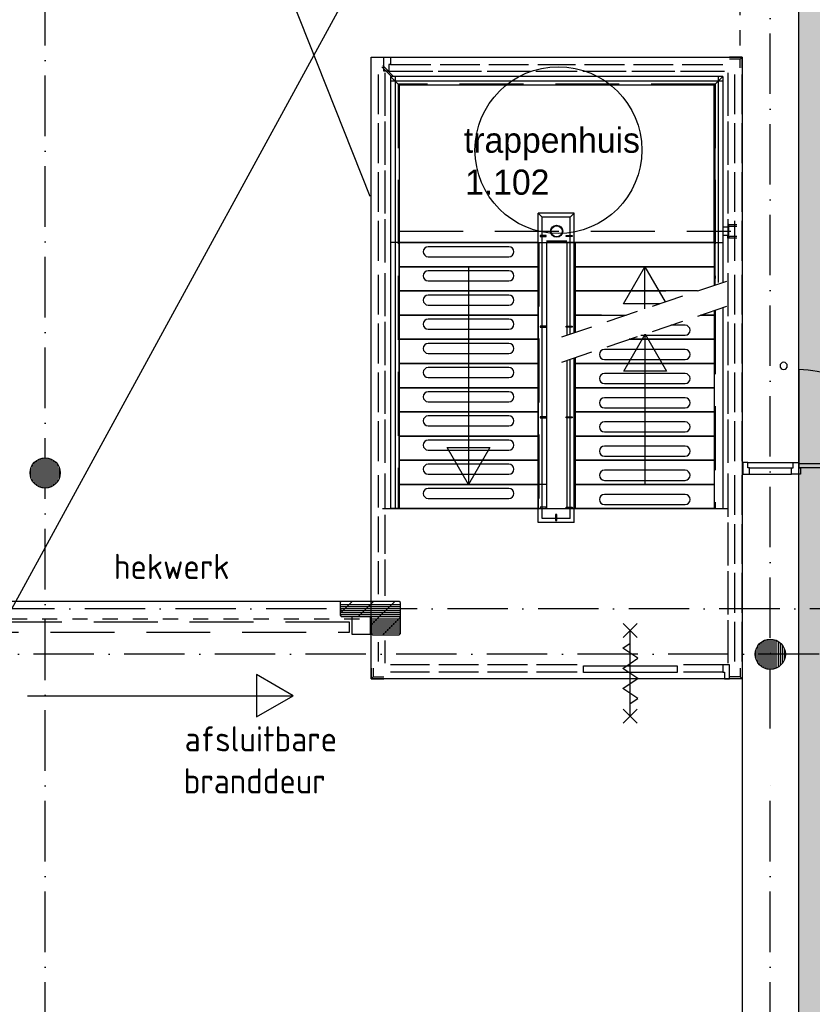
# Model space of a CAD drawing. Header units: millimetres. Extents: x 84333 to 240712, y -2244 to 84291.
# Tile 43 of 74: x 173865 to 181735, y 38100 to 47876. Entities that reach past the tile are written whole.
import ezdxf
from ezdxf.enums import TextEntityAlignment as Align

# ---------------------------------------------------------------- set-up
doc = ezdxf.new("R2010")
doc.units = ezdxf.units.MM
doc.header["$LTSCALE"] = 100
for name, pattern in [('DASHDOT', [9, 6, -1.5, 0, -1.5]), ('DASHED', [3, 1.5, -1.5]), ('HIDDEN', [9.525, 6.35, -3.175]), ('HIDDEN2', [4.7625, 3.175, -1.5875])]:
    doc.linetypes.add(name, pattern=pattern)
for name, color, linetype in [('AFDELING', 4, 'CONTINUOUS'), ('AL$1----_ALGEMEEN', 7, 'CONTINUOUS'), ('AL$1----_MAATVOERING', 7, 'CONTINUOUS'), ('AL$1----_TEKST', 7, 'CONTINUOUS'), ('AL$2----_RENVOOI', 7, 'CONTINUOUS'), ('AL$7----_STRAMIEN', 1, 'DASHDOT'), ('AL23----_VLOEREN', 4, 'CONTINUOUS'), ('AL24----_TRAPPEN', 7, 'CONTINUOUS'), ('AL28----_KONSTRUKTIE', 3, 'CONTINUOUS'), ('AL29----_BOVENBOUW', 7, 'CONTINUOUS'), ('AL32----_BINNENKOZ', 7, 'CONTINUOUS'), ('AL32----_DRAAIR', 7, 'CONTINUOUS'), ('AL32----_DRAAIRICHTING', 1, 'CONTINUOUS'), ('AL34----_BALUSTRADES', 4, 'DASHED'), ('AL65----_BEVEILIGING', 7, 'CONTINUOUS'), ('ALXA1---_RASTER50', 12, 'CONTINUOUS'), ('ALXAA---_GEWBETON', 12, 'CONTINUOUS'), ('ALXAB---_PREFABBETON', 1, 'CONTINUOUS'), ('BL$4----', 7, 'CONTINUOUS'), ('BOUW', 8, 'CONTINUOUS'), ('EL6441--_DATACOM', 3, 'CONTINUOUS'), ('HEKWERKEN', 1, 'CONTINUOUS'), ('KABELGGOOT1', 8, 'CONTINUOUS'), ('TRAPBEKLEDIG', 7, 'CONTINUOUS')]:
    doc.layers.add(name, color=color, linetype=linetype)
doc.styles.add('BURO-025', font='BUROFONT.shx', dxfattribs={"height": 250})
doc.styles.get("Standard").update_dxf_attribs({"font": 'iso.shx'})
doc.styles.add('TECHNIC', font='technic_.ttf')

# ---------------------------------------------------------------- blocks, each defined once
blk = doc.blocks.new('A$C13e6995e')
at = {"layer": 'KABELGGOOT1'}
h = blk.add_hatch(dxfattribs=at)
h.set_pattern_fill('DOTS', color=256, scale=40, style=0)
h.set_pattern_definition([(8e-14, (39793.956, 199192.7), (31.75, 63.5), [0, -63.5])])
h.paths.add_polyline_path([(97664.5, 44809.2), (97739.5, 44884.2), (100013.3, 44884.2), (100013.3, 45284.2), (97739.4, 45284.2), (97664.5, 45359.2), (97664.5, 53930.2), (97739.4, 54005.2), (106079.2, 54005.2), (106154.2, 53930.2), (106154.3, 49547.2), (106079.3, 49472.2), (104732.3, 49472.2), (104732.3, 49072.2), (106554.3, 49072.2), (106555.2, 54406.2), (97264.5, 54406.2), (97264.5, 38306), (97196.2, 38231), (93787.9, 38231), (93787.9, 37830.5), (97664.5, 37831)])
at = {"layer": 'AL$1----_ALGEMEEN', "color": 8}
for p, q in [((94678.8, 47906.5), (93298.8, 47906.5)), ((93298.8, 47906.5), (94678.8, 47906.5)), ((93298.8, 47666.5), (93298.8, 47906.5)), ((94678.8, 47906.5), (94678.8, 47666.5)), ((96428.8, 47906.5), (95048.8, 47906.5)), ((95048.8, 47906.5), (96428.8, 47906.5)), ((95048.8, 47666.5), (95048.8, 47906.5)), ((96428.8, 47906.5), (96428.8, 47866.5)), ((96428.8, 47906.5), (96428.8, 47666.5)), ((96428.8, 47706.5), (96428.8, 47666.5)), ((93298.8, 47666.5), (94678.8, 47666.5)), ((93298.8, 47666.5), (94678.8, 47666.5)), ((93298.8, 47666.5), (94678.8, 47666.5)), ((93298.8, 47426.5), (93298.8, 47666.5)), ((94678.8, 47666.5), (93298.8, 47666.5)), ((94678.8, 47666.5), (94678.8, 47426.5)), ((95048.8, 47666.5), (96428.8, 47666.5)), ((95048.8, 47666.5), (96428.8, 47666.5)), ((95048.8, 47666.5), (96428.8, 47666.5)), ((96428.8, 47666.5), (95048.8, 47666.5)), ((95048.8, 47426.5), (95048.8, 47666.5)), ((96428.8, 47666.5), (96428.8, 47626.5)), ((96428.8, 47666.5), (96428.8, 47482.6)), ((93298.8, 47426.5), (94678.8, 47426.5)), ((93298.8, 47426.5), (94678.8, 47426.5)), ((93298.8, 47426.5), (94678.8, 47426.5)), ((93298.8, 47186.5), (93298.8, 47426.5)), ((94678.8, 47426.5), (93298.8, 47426.5)), ((94678.8, 47426.5), (94678.8, 47186.5)), ((95048.8, 47426.5), (95947.8, 47426.5)), ((95048.8, 47426.5), (95947.8, 47426.5)), ((96262.6, 47426.5), (95048.8, 47426.5)), ((95048.8, 47186.5), (95048.8, 47426.5)), ((95048.8, 47426.5), (95947.8, 47426.5)), ((93298.8, 47186.5), (94678.8, 47186.5)), ((93298.8, 47186.5), (94678.8, 47186.5)), ((94678.8, 47186.5), (93298.8, 47186.5)), ((93298.8, 47186.5), (94678.8, 47186.5)), ((93298.8, 46946.5), (93298.8, 47186.5)), ((94678.8, 47186.5), (94678.8, 46946.5)), ((95048.8, 47186.5), (95309.6, 47186.5)), ((95048.8, 47186.5), (95552.6, 47186.5)), ((95048.8, 47037), (95048.8, 47186.5)), ((95309.6, 47186.5), (95048.8, 47186.5)), ((96428.8, 47186.5), (96292.2, 47186.5)), ((96292.2, 47186.5), (96428.8, 47186.5)), ((96428.8, 47186.5), (96428.8, 46946.5)), ((93298.8, 46946.5), (94678.8, 46946.5)), ((93298.8, 46946.5), (94678.8, 46946.5)), ((93298.8, 46946.5), (94678.8, 46946.5)), ((93298.8, 46706.5), (93298.8, 46946.5)), ((94678.8, 46946.5), (93298.8, 46946.5)), ((94678.8, 46946.5), (94678.8, 46706.5)), ((95582.2, 46946.5), (96428.8, 46946.5)), ((95582.2, 46946.5), (96428.8, 46946.5)), ((95582.2, 46946.5), (96428.8, 46946.5)), ((96428.8, 46946.5), (95582.2, 46946.5)), ((96428.8, 46946.5), (96428.8, 46706.5)), ((95048.8, 46706.5), (95048.8, 46766.2)), ((93298.8, 46706.5), (94678.8, 46706.5)), ((93298.8, 46706.5), (94678.8, 46706.5)), ((94678.8, 46706.5), (93298.8, 46706.5)), ((93298.8, 46706.5), (94678.8, 46706.5)), ((93298.8, 46466.5), (93298.8, 46706.5)), ((94678.8, 46706.5), (94678.8, 46466.5)), ((95048.8, 46706.5), (96428.8, 46706.5)), ((95048.8, 46706.5), (96428.8, 46706.5)), ((96428.8, 46706.5), (95048.8, 46706.5)), ((95048.8, 46706.5), (96428.8, 46706.5)), ((95048.8, 46466.5), (95048.8, 46706.5)), ((96428.8, 46706.5), (96428.8, 46466.5)), ((93298.8, 46466.5), (94678.8, 46466.5)), ((93298.8, 46466.5), (94678.8, 46466.5)), ((93298.8, 46466.5), (94678.8, 46466.5)), ((93298.8, 46226.5), (93298.8, 46466.5)), ((94678.8, 46466.5), (93298.8, 46466.5)), ((94678.8, 46466.5), (94678.8, 46226.5)), ((95048.8, 46466.5), (96428.8, 46466.5)), ((95048.8, 46466.5), (96428.8, 46466.5)), ((96428.8, 46466.5), (95048.8, 46466.5)), ((95048.8, 46466.5), (96428.8, 46466.5)), ((95048.8, 46226.5), (95048.8, 46466.5)), ((96428.8, 46466.5), (96428.8, 46226.5)), ((93298.8, 46226.5), (94678.8, 46226.5)), ((93298.8, 46226.5), (94678.8, 46226.5)), ((94678.8, 46226.5), (93298.8, 46226.5)), ((93298.8, 46226.5), (94678.8, 46226.5)), ((93298.8, 45986.5), (93298.8, 46226.5)), ((94678.8, 46226.5), (94678.8, 45986.5)), ((95048.8, 46226.5), (96428.8, 46226.5)), ((95048.8, 46226.5), (96428.8, 46226.5)), ((96428.8, 46226.5), (95048.8, 46226.5)), ((95048.8, 46226.5), (96428.8, 46226.5)), ((95048.8, 45986.5), (95048.8, 46226.5)), ((96428.8, 46226.5), (96428.8, 45986.5)), ((93298.8, 45986.5), (94678.8, 45986.5)), ((93298.8, 45986.5), (94678.8, 45986.5)), ((94678.8, 45986.5), (93298.8, 45986.5)), ((93298.8, 45986.5), (94678.8, 45986.5)), ((93298.8, 45746.5), (93298.8, 45986.5)), ((94678.8, 45986.5), (94678.8, 45746.5)), ((95048.8, 45986.5), (96428.8, 45986.5)), ((95048.8, 45986.5), (96428.8, 45986.5)), ((95048.8, 45986.5), (96428.8, 45986.5)), ((95048.8, 45746.5), (95048.8, 45986.5)), ((96428.8, 45986.5), (95048.8, 45986.5)), ((96428.8, 45986.5), (96428.8, 45746.5)), ((93298.8, 45746.5), (94678.8, 45746.5)), ((93298.8, 45746.5), (94678.8, 45746.5)), ((93298.8, 45746.5), (94678.8, 45746.5)), ((93298.8, 45506.5), (93298.8, 45746.5)), ((94678.8, 45746.5), (93298.8, 45746.5)), ((94678.8, 45746.5), (94678.8, 45506.5)), ((95048.8, 45746.5), (96428.8, 45746.5)), ((95048.8, 45746.5), (96428.8, 45746.5)), ((95048.8, 45746.5), (96428.8, 45746.5)), ((95048.8, 45506.5), (95048.8, 45746.5)), ((96428.8, 45746.5), (95048.8, 45746.5)), ((96428.8, 45746.5), (96428.8, 45506.5)), ((93298.8, 45506.5), (94678.8, 45506.5)), ((93298.8, 45506.5), (94678.8, 45506.5)), ((94678.8, 45506.5), (93298.8, 45506.5)), ((93298.8, 45506.5), (94678.8, 45506.5)), ((93298.8, 45266.5), (93298.8, 45506.5)), ((94678.8, 45506.5), (94678.8, 45266.5)), ((95048.8, 45506.5), (96428.8, 45506.5)), ((95048.8, 45506.5), (96428.8, 45506.5)), ((95048.8, 45506.5), (96428.8, 45506.5)), ((95048.8, 45266.5), (95048.8, 45506.5)), ((96428.8, 45506.5), (95048.8, 45506.5)), ((96428.8, 45506.5), (96428.8, 45266.5)), ((94678.8, 45266.5), (93298.8, 45266.5)), ((94678.8, 45266.5), (93298.8, 45266.5)), ((96428.8, 45266.5), (95048.8, 45266.5)), ((96428.8, 45266.5), (95048.8, 45266.5))]:
    blk.add_line(p, q, dxfattribs=at)
blk.add_circle((94880.8, 48825.4), 828.1, dxfattribs=at)
at = {"layer": 'AL$1----_MAATVOERING', "color": 8}
for p, q in [((93022.8, 43576.5), (93022.8, 49747.5)), ((93022.8, 49747.5), (96704.8, 49747.5)), ((96704.8, 49747.5), (96704.8, 43576.5)), ((94763.8, 47906.5), (94963.8, 47906.5)), ((96704.8, 43576.5), (93022.8, 43576.5))]:
    blk.add_line(p, q, dxfattribs=at)
at = {"layer": 'AL$1----_MAATVOERING', "color": 8, "linetype": 'HIDDEN'}
for p, q in [((94963.8, 47922.5), (94763.8, 47922.5)), ((94963.8, 47916.5), (94763.8, 47916.5))]:
    blk.add_line(p, q, dxfattribs=at)
at = {"layer": 'AL$2----_RENVOOI', "color": 8, "linetype": 'Continuous'}
for start, end in [(0, 180), (180, 0)]:
    blk.add_arc((97117.8, 46682.7), 36, start, end, dxfattribs=at)
at = {"layer": 'AL$7----_STRAMIEN', "color": 1}
for p, q in [((89784.9, 9360), (89784.9, 63920)), ((151985.1, 44270), (8890.5, 44270)), ((152376.7, 43820), (9683.8, 43820))]:
    blk.add_line(p, q, dxfattribs=at)
for points in [[(96984.9, 43081.8), (96984.9, 79257.4)], [(96984.9, 9360), (96984.9, 42620.8)]]:
    blk.add_lwpolyline(points, dxfattribs=at)
at = {"layer": 'AL23----_VLOEREN', "color": 8}
for p, q in [((93010.8, 48364.1), (89454.9, 57338)), ((89454.9, 44270), (96584.8, 57338))]:
    blk.add_line(p, q, dxfattribs=at)
at = {"layer": 'AL24----_TRAPPEN', "color": 8}
for p, q in [((93213.8, 49556.5), (93213.8, 45266.5)), ((93298.8, 49471.5), (93213.8, 49556.5)), ((93261.8, 49556.5), (93261.8, 45266.5)), ((93298.8, 49471.5), (93298.8, 45266.5)), ((96428.8, 49471.5), (96428.8, 47482.6)), ((96465.8, 49556.5), (96465.8, 47511.4)), ((96513.8, 49556.5), (96513.8, 47511.4)), ((94678.8, 47906.5), (94678.8, 45266.5)), ((94763.8, 47906.5), (94763.8, 45266.5)), ((94963.8, 47906.5), (94963.8, 46987.4)), ((95048.8, 47906.5), (95048.8, 47016.2)), ((93988.8, 47666.5), (93988.8, 45506.5)), ((96428.8, 47232.6), (96428.8, 45266.5)), ((96513.8, 47261.4), (96513.8, 45266.5)), ((95531.1, 46631.6), (95742.7, 46998.1)), ((95742.7, 46998.1), (95954.3, 46631.6)), ((95742.7, 45506.5), (95742.7, 46998.1)), ((94963.8, 46737.4), (94963.8, 45266.5)), ((95048.8, 46766.2), (95048.8, 45266.5)), ((95954.3, 46631.6), (95531.1, 46631.6)), ((93988.8, 45506.5), (93777.2, 45873)), ((93777.2, 45873), (94200.4, 45873)), ((94200.4, 45873), (93988.8, 45506.5)), ((92249.1, 43408.4), (91882.5, 43620)), ((91882.5, 43620), (91882.5, 43196.8)), ((89609.1, 43408.4), (92249.1, 43408.4)), ((91882.5, 43196.8), (92249.1, 43408.4))]:
    blk.add_line(p, q, dxfattribs=at)
at = {"layer": 'AL24----_TRAPPEN', "color": 8, "linetype": 'HIDDEN'}
for p, q in [((96438.3, 49481), (93289.3, 49481)), ((93289.3, 49481), (93289.3, 45266.5)), ((96438.3, 49481), (96438.3, 47552)), ((94688.3, 47906.5), (94688.3, 45266.5)), ((95039.3, 47906.5), (95039.3, 47084.8)), ((95527.2, 47299.9), (95738.8, 47666.5)), ((95738.8, 47666.5), (95941, 47317.8)), ((95738.8, 47249.4), (95738.8, 47666.5)), ((95888.3, 47299.9), (95527.2, 47299.9)), ((96438.3, 47235.9), (96438.3, 45266.5)), ((95039.3, 46763), (95039.3, 45266.5))]:
    blk.add_line(p, q, dxfattribs=at)
at = {"layer": 'AL28----_KONSTRUKTIE', "color": 8}
for p, q in [((93137.1, 49663.7), (93236.2, 49562.7)), ((93126.3, 49653.2), (93225.8, 49551.9)), ((92724.8, 44345), (89384.9, 44345)), ((92724.8, 44345), (92712.8, 44333)), ((92712.8, 44333), (92712.8, 44207)), ((93300.8, 44345), (92724.8, 44345)), ((93312.8, 44333), (93300.8, 44345)), ((93312.8, 44025), (93312.8, 44333)), ((92712.8, 44207), (92724.8, 44195)), ((92724.8, 44195), (93022.8, 44195)), ((93022.8, 44195), (93022.8, 44025)), ((93022.8, 44025), (93034.8, 44013)), ((93034.8, 44013), (93300.8, 44013)), ((93300.8, 44013), (93312.8, 44025))]:
    blk.add_line(p, q, dxfattribs=at)
for centre, radius in [((94863.8, 48019.5), 60), ((94863.8, 48019.5), 55), ((89784.9, 45620), 150), ((96984.9, 43820), 150)]:
    blk.add_circle(centre, radius, dxfattribs=at)
at = {"layer": 'AL29----_BOVENBOUW', "color": 8}
for p, q in [((96513.8, 49556.5), (93213.8, 49556.5)), ((96513.8, 49508.5), (93213.8, 49508.5)), ((96428.8, 49471.5), (93298.8, 49471.5)), ((93298.8, 49471.5), (93298.8, 47906.5)), ((96513.8, 49556.5), (96428.8, 49471.5)), ((96428.8, 47906.5), (96428.8, 49471.5)), ((96573.8, 48059.5), (96513.8, 48059.5)), ((96513.8, 48059.5), (96513.8, 47979.5)), ((96573.8, 48088), (96563.8, 48088)), ((96563.8, 48088), (96563.8, 48066)), ((96563.8, 48066), (96573.8, 48066)), ((96573.8, 48066), (96573.8, 48088)), ((96573.8, 47979.5), (96573.8, 48059.5)), ((93298.8, 47906.5), (93213.8, 47906.5)), ((93298.8, 47906.5), (96428.8, 47906.5)), ((94678.8, 47906.5), (94763.8, 47906.5)), ((95048.8, 47906.5), (94963.8, 47906.5)), ((96428.8, 47906.5), (96513.8, 47906.5)), ((96513.8, 47979.5), (96573.8, 47979.5)), ((96563.8, 47951), (96563.8, 47973)), ((96563.8, 47973), (96573.8, 47973)), ((96573.8, 47951), (96563.8, 47951)), ((96573.8, 47973), (96573.8, 47951)), ((94763.8, 45506.5), (94678.8, 45506.5)), ((93133.8, 45266.5), (96565.8, 45266.5)), ((93298.8, 45266.5), (93213.8, 45266.5)), ((94678.8, 45266.5), (94763.8, 45266.5)), ((95048.8, 45266.5), (94963.8, 45266.5)), ((96428.8, 45266.5), (96513.8, 45266.5))]:
    blk.add_line(p, q, dxfattribs=at)
at = {"layer": 'AL29----_BOVENBOUW', "color": 8, "linetype": 'HIDDEN'}
for p, q in [((96513.8, 48119.5), (96513.8, 47919.5)), ((93298.8, 48019.5), (96593.8, 48019.5)), ((96573.8, 48085), (96653.8, 48085)), ((96573.8, 48069), (96653.8, 48069)), ((96573.8, 47970), (96653.8, 47970)), ((96573.8, 47954), (96653.8, 47954))]:
    blk.add_line(p, q, dxfattribs=at)
at = {"layer": 'AL29----_BOVENBOUW', "color": 8, "linetype": 'HIDDEN2'}
for p, q in [((94913.6, 46970.5), (96552.3, 47524.4)), ((94913.6, 46720.5), (96552.3, 47274.4))]:
    blk.add_line(p, q, dxfattribs=at)
at = {"layer": 'AL32----_BINNENKOZ', "color": 8}
for p, q in [((93146.6, 49699.5), (93146.6, 49747.5)), ((93146.6, 49747.5), (93213.6, 49747.5)), ((93146.6, 49632.5), (93146.6, 49699.5)), ((93146.6, 49699.5), (93146.6, 49699.5)), ((93213.6, 49675.5), (93196.6, 49675.5)), ((93196.6, 49675.5), (93196.6, 49608.5)), ((93213.6, 49747.5), (93615.6, 49747.5)), ((93213.6, 49747.5), (93213.6, 49675.5)), ((93213.6, 49675.5), (93615.6, 49675.5)), ((93705.6, 49747.5), (94100.6, 49747.5)), ((93705.6, 49675.5), (94100.6, 49675.5)), ((94190.6, 49747.5), (94585.6, 49747.5)), ((94190.6, 49675.5), (94585.6, 49675.5)), ((94675.6, 49747.5), (95051.6, 49747.5)), ((94675.6, 49675.5), (95051.6, 49675.5)), ((95141.6, 49747.5), (95536.6, 49747.5)), ((95141.6, 49675.5), (95536.6, 49675.5)), ((95626.6, 49747.5), (96021.6, 49747.5)), ((95626.6, 49675.5), (96021.6, 49675.5)), ((96111.6, 49747.5), (96513.6, 49747.5)), ((96111.6, 49675.5), (96513.6, 49675.5)), ((96704.8, 49747.5), (96580.9, 49747.5)), ((96686.8, 49729.5), (96580.9, 49729.5)), ((96686.8, 49729.5), (96704.8, 49747.5)), ((96686.8, 49643.5), (96686.8, 49729.5)), ((96704.8, 49643.5), (96704.8, 49747.5)), ((93022.8, 49181.5), (93022.8, 49576.5)), ((93094.8, 49181.5), (93094.8, 49576.5)), ((93146.6, 49608.5), (93146.6, 49632.5)), ((93146.6, 49632.5), (93146.6, 49632.5)), ((93196.6, 49608.5), (93146.6, 49608.5)), ((93161.8, 49164.5), (93161.8, 49593.5)), ((93196.6, 49608.5), (93632.6, 49608.5)), ((93688.6, 49608.5), (94117.6, 49608.5)), ((94173.6, 49608.5), (94602.6, 49608.5)), ((94658.6, 49608.5), (95068.6, 49608.5)), ((95124.6, 49608.5), (95553.6, 49608.5)), ((95609.6, 49608.5), (96038.6, 49608.5)), ((96094.6, 49608.5), (96530.6, 49608.5)), ((96565.8, 49164.5), (96565.8, 49593.5)), ((96632.8, 49181.5), (96632.8, 49576.5)), ((96704.8, 49181.5), (96704.8, 49576.5)), ((93022.8, 48696.5), (93022.8, 49091.5)), ((93094.8, 48696.5), (93094.8, 49091.5)), ((93161.8, 48679.5), (93161.8, 49108.5)), ((96565.8, 48679.5), (96565.8, 49108.5)), ((96632.8, 48696.5), (96632.8, 49091.5)), ((96704.8, 48696.5), (96704.8, 49091.5)), ((93022.8, 48211.5), (93022.8, 48606.5)), ((93094.8, 48211.5), (93094.8, 48606.5)), ((93161.8, 48194.5), (93161.8, 48623.5)), ((96565.8, 48194.5), (96565.8, 48623.5)), ((96632.8, 48211.5), (96632.8, 48606.5)), ((96704.8, 48211.5), (96704.8, 48606.5)), ((93022.8, 47726.5), (93022.8, 48121.5)), ((93094.8, 47726.5), (93094.8, 48121.5)), ((93161.8, 47709.5), (93161.8, 48138.5)), ((96565.8, 47709.5), (96565.8, 48138.5)), ((96632.8, 47726.5), (96632.8, 48121.5)), ((96704.8, 47726.5), (96704.8, 48121.5)), ((93022.6, 47192.5), (93022.6, 47587.5)), ((93094.6, 47192.5), (93094.6, 47587.5)), ((93161.6, 47175.5), (93161.6, 47604.5)), ((96565.8, 47175.5), (96565.8, 47604.5)), ((96632.8, 47192.5), (96632.8, 47587.5)), ((96704.8, 47192.5), (96704.8, 47587.5)), ((93161.6, 46690.5), (93161.6, 47119.5)), ((96565.8, 46690.5), (96565.8, 47119.5)), ((93022.6, 46707.5), (93022.6, 47102.5)), ((93094.6, 46707.5), (93094.6, 47102.5)), ((96632.8, 46707.5), (96632.8, 47102.5)), ((96704.8, 46707.5), (96704.8, 47102.5)), ((93161.6, 46205.5), (93161.6, 46634.5)), ((96565.8, 46205.5), (96565.8, 46634.5)), ((93022.6, 46222.5), (93022.6, 46617.5)), ((93094.6, 46222.5), (93094.6, 46617.5)), ((96632.8, 46222.5), (96632.8, 46617.5)), ((96704.8, 46222.5), (96704.8, 46617.5)), ((93161.6, 45720.5), (93161.6, 46149.5)), ((96565.8, 45720.5), (96565.8, 46149.5)), ((93022.6, 45737.5), (93022.6, 46132.5)), ((93094.6, 45737.5), (93094.6, 46132.5)), ((96632.8, 45737.5), (96632.8, 46132.5)), ((96704.8, 45737.5), (96704.8, 46132.5)), ((96711.8, 45722.5), (96711.8, 45608.5)), ((96761.8, 45722.5), (96711.8, 45722.5)), ((96761.8, 45722.5), (97213.3, 45722.5)), ((96761.8, 45671.5), (96761.8, 45722.5)), ((96778.8, 45671.5), (96761.8, 45671.5)), ((96778.8, 45671.5), (97196.3, 45671.5)), ((96778.8, 45608.5), (96778.8, 45671.5)), ((97196.3, 45608.5), (97196.3, 45671.5)), ((97196.3, 45671.5), (97213.3, 45671.5)), ((97213.3, 45722.5), (97269.3, 45722.5)), ((97213.3, 45671.5), (97213.3, 45722.5)), ((97213.3, 45722.5), (97269.3, 45722.5)), ((97269.3, 45722.5), (97269.3, 45671.5)), ((98199.3, 45711.5), (97269.3, 45711.5)), ((98199.3, 45671.5), (97269.3, 45671.5)), ((97269.3, 45671.5), (97286.3, 45671.5)), ((97286.3, 45671.5), (97286.3, 45608.5)), ((93022.6, 45277.4), (93022.6, 45598.5)), ((93094.6, 45277.4), (93094.6, 45598.5)), ((93161.6, 45260.4), (93161.6, 45615.5)), ((96565.8, 45185.5), (96565.8, 45614.5)), ((96632.8, 45202.5), (96632.8, 45597.5)), ((96704.8, 45202.5), (96704.8, 45597.5)), ((96711.8, 45608.5), (96778.8, 45608.5)), ((96778.8, 45608.5), (97196.3, 45608.5)), ((97286.3, 45608.5), (97196.3, 45608.5)), ((93022.6, 44833.4), (93022.6, 45187.4)), ((93094.6, 44833.4), (93094.6, 45187.4)), ((93161.6, 44816.4), (93161.6, 45204.4)), ((96565.8, 44700.5), (96565.8, 45129.5)), ((96632.8, 44717.5), (96632.8, 45112.5)), ((96704.8, 44717.5), (96704.8, 45112.5)), ((93022.6, 44417), (93022.6, 44743.4)), ((93094.6, 44417), (93094.6, 44743.4)), ((93161.6, 44400), (93161.6, 44760.4)), ((96565.8, 44215.5), (96565.8, 44644.5)), ((96632.8, 44232.5), (96632.8, 44627.5)), ((96704.8, 44232.5), (96704.8, 44627.5)), ((96565.8, 43730.5), (96565.8, 44159.5)), ((96632.8, 43747.5), (96632.8, 44142.5)), ((96704.8, 43747.5), (96704.8, 44142.5)), ((93022.8, 43747.5), (93022.8, 43940)), ((93094.8, 43747.5), (93094.8, 43940)), ((93161.8, 43730.5), (93161.8, 43957)), ((93602.6, 43715.5), (93213.6, 43715.5)), ((94087.6, 43715.5), (93692.6, 43715.5)), ((94572.6, 43715.5), (94177.6, 43715.5)), ((95066.6, 43715.5), (94662.6, 43715.5)), ((95129.6, 43639.5), (95129.6, 43705.5)), ((95129.6, 43705.5), (96059.6, 43705.5)), ((96059.6, 43705.5), (96059.6, 43639.5)), ((96513.6, 43715.5), (96122.6, 43715.5)), ((96580.6, 43715.5), (96513.6, 43715.5)), ((96513.6, 43715.5), (96513.6, 43643.5)), ((96580.6, 43667.5), (96580.6, 43715.5)), ((93022.8, 43680.5), (93022.8, 43576.5)), ((93040.8, 43680.5), (93040.8, 43594.5)), ((93602.6, 43643.5), (93213.6, 43643.5)), ((94087.6, 43643.5), (93692.6, 43643.5)), ((94572.6, 43643.5), (94177.6, 43643.5)), ((95066.6, 43643.5), (94662.6, 43643.5)), ((96059.6, 43639.5), (95129.6, 43639.5)), ((96513.6, 43643.5), (96122.6, 43643.5)), ((96513.6, 43643.5), (96530.6, 43643.5)), ((96530.6, 43643.5), (96530.6, 43576.5)), ((96580.6, 43600.5), (96580.6, 43667.5)), ((96580.6, 43667.5), (96580.6, 43667.5)), ((96580.6, 43576.5), (96580.6, 43600.5)), ((96580.6, 43600.5), (96580.6, 43600.5)), ((96686.8, 43680.5), (96686.8, 43594.5)), ((96704.8, 43680.5), (96704.8, 43576.5)), ((93040.8, 43594.5), (93022.8, 43576.5)), ((93022.8, 43576.5), (93146.6, 43576.5)), ((93040.8, 43594.5), (93146.6, 43594.5)), ((93619.6, 43576.5), (93196.6, 43576.5)), ((94104.6, 43576.5), (93675.6, 43576.5)), ((94589.6, 43576.5), (94160.6, 43576.5)), ((95079.6, 43576.5), (94645.6, 43576.5)), ((96530.6, 43576.5), (96109.6, 43576.5)), ((96530.6, 43576.5), (96580.6, 43576.5)), ((96686.8, 43594.5), (96580.9, 43594.5)), ((96704.8, 43576.5), (96580.9, 43576.5)), ((96686.8, 43594.5), (96704.8, 43576.5))]:
    blk.add_line(p, q, dxfattribs=at)
at = {"layer": 'AL32----_BINNENKOZ', "color": 8, "linetype": 'HIDDEN'}
for p, q in [((92832.6, 44015), (92832.6, 44195)), ((92832.6, 44195), (93012.6, 44195)), ((93012.6, 44195), (93012.6, 44015)), ((92807.1, 44139.7), (88884.9, 44139.7)), ((92807.1, 44039.7), (92807.1, 44139.7)), ((88884.9, 44039.7), (92807.1, 44039.7)), ((93012.6, 44015), (92832.6, 44015))]:
    blk.add_line(p, q, dxfattribs=at)
at = {"layer": 'AL32----_DRAAIR', "color": 8}
blk.add_line((97269.3, 46645.5), (97269.3, 45711.5), dxfattribs=at)
blk.add_arc((97268.7, 45714.9), 930.6, 359.79023, 89.96387, dxfattribs=at)
at = {"layer": 'AL32----_DRAAIRICHTING', "color": 8}
blk.add_line((96704.8, 43576.5), (96704.8, 37021.6), dxfattribs=at)
at = {"layer": 'AL34----_BALUSTRADES', "color": 8}
for p, q in [((96684.8, 49865.3), (96684.8, 57338)), ((89454.9, 44170), (93010.8, 44170))]:
    blk.add_line(p, q, dxfattribs=at)
at = {"layer": 'AL65----_BEVEILIGING', "color": 8, "linetype": 'Continuous'}
for points in [[(95664.6, 43984.5), (95524.6, 44124.5)], [(95524.6, 43984.5), (95664.6, 44124.5)], [(95594.6, 43204.5), (95594.6, 44054.5)], [(95594.6, 43729.5), (95669.6, 43779.5), (95519.6, 43879.5), (95594.6, 43929.5)], [(95594.6, 43529.5), (95669.6, 43579.5), (95519.6, 43679.5), (95594.6, 43729.5)], [(95594.6, 43329.5), (95669.6, 43379.5), (95519.6, 43479.5), (95594.6, 43529.5)], [(95664.6, 43134.5), (95524.6, 43274.5)], [(95524.6, 43134.5), (95664.6, 43274.5)]]:
    blk.add_lwpolyline(points, dxfattribs=at)
at = {"layer": 'ALXA1---_RASTER50', "color": 8}
for p, q in [((92712.8, 44313), (93312.8, 44313)), ((92712.8, 44293), (93312.8, 44293)), ((92712.8, 44273), (93312.8, 44273)), ((92712.8, 44253), (93312.8, 44253)), ((92712.8, 44233), (93312.8, 44233)), ((92712.8, 44213), (93312.8, 44213)), ((93022.8, 44193), (93312.8, 44193)), ((93022.8, 44173), (93312.8, 44173)), ((93022.8, 44153), (93312.8, 44153)), ((93022.8, 44133), (93312.8, 44133)), ((93022.8, 44113), (93312.8, 44113)), ((93022.8, 44093), (93312.8, 44093)), ((93022.8, 44073), (93312.8, 44073)), ((93022.8, 44053), (93312.8, 44053)), ((93022.8, 44033), (93312.8, 44033))]:
    blk.add_line(p, q, dxfattribs=at)
at = {"layer": 'ALXAA---_GEWBETON', "color": 8}
for p, q in [((89724.9, 45482.6), (89724.9, 45757.5)), ((89744.9, 45475.5), (89744.9, 45764.6)), ((89764.9, 45471.4), (89764.9, 45768.7)), ((89784.9, 45470), (89784.9, 45770)), ((89804.9, 45471.4), (89804.9, 45768.7)), ((89824.9, 45475.5), (89824.9, 45764.6)), ((89844.9, 45482.6), (89844.9, 45757.5)), ((89644.9, 45566.2), (89644.9, 45673.9)), ((89664.9, 45530), (89664.9, 45710)), ((89684.9, 45508.2), (89684.9, 45731.8)), ((89704.9, 45493.1), (89704.9, 45746.9)), ((89864.9, 45493.1), (89864.9, 45746.9)), ((89884.9, 45508.2), (89884.9, 45731.8)), ((89904.9, 45530), (89904.9, 45710)), ((89924.9, 45566.2), (89924.9, 45673.9)), ((96864.9, 43730), (96864.9, 43910)), ((96884.9, 43708.2), (96884.9, 43931.8)), ((96904.9, 43693.1), (96904.9, 43946.9)), ((96924.9, 43682.6), (96924.9, 43957.5)), ((96944.9, 43675.5), (96944.9, 43964.6)), ((96964.9, 43671.4), (96964.9, 43968.7)), ((96984.9, 43670), (96984.9, 43970)), ((97004.9, 43671.4), (97004.9, 43968.7)), ((97024.9, 43675.5), (97024.9, 43964.6)), ((97044.9, 43682.6), (97044.9, 43957.5)), ((97064.9, 43693.1), (97064.9, 43946.9)), ((97084.9, 43708.2), (97084.9, 43931.8)), ((97104.9, 43730), (97104.9, 43910)), ((96844.9, 43766.2), (96844.9, 43873.9)), ((97124.9, 43766.2), (97124.9, 43873.9))]:
    blk.add_line(p, q, dxfattribs=at)
at = {"layer": 'ALXAB---_PREFABBETON', "color": 8}
for p, q in [((92712.8, 44225.2), (92832.6, 44345)), ((92894.8, 44195), (93044.8, 44345)), ((93022.8, 44110.9), (93256.9, 44345)), ((93137, 44013), (93312.8, 44188.8))]:
    blk.add_line(p, q, dxfattribs=at)
at = {"layer": 'HEKWERKEN', "color": 8}
for p, q in [((96438.3, 47485.9), (96438.3, 49476.5)), ((95038.8, 48199.5), (94678.8, 48199.5)), ((94718.8, 48159.5), (94678.8, 48199.5)), ((94678.8, 45126.5), (94678.8, 48199.5)), ((95038.8, 48199.5), (94998.8, 48159.5)), ((95038.8, 47012.8), (95038.8, 48199.5)), ((94998.8, 48159.5), (94718.8, 48159.5)), ((94718.8, 45166.5), (94718.8, 48159.5)), ((94998.8, 46999.3), (94998.8, 48159.5)), ((94698.8, 47978.5), (94698.8, 47966.5)), ((94758.8, 47978.5), (94698.8, 47978.5)), ((94698.8, 47966.5), (94758.8, 47966.5)), ((94758.8, 47966.5), (94758.8, 47978.5)), ((94958.8, 47966.5), (94958.8, 47978.5)), ((94958.8, 47978.5), (95018.8, 47978.5)), ((95018.8, 47966.5), (94958.8, 47966.5)), ((95018.8, 47978.5), (95018.8, 47966.5)), ((94698.8, 47078.5), (94698.8, 47066.5)), ((94758.8, 47078.5), (94698.8, 47078.5)), ((94698.8, 47066.5), (94758.8, 47066.5)), ((94758.8, 47066.5), (94758.8, 47078.5)), ((94958.8, 47066.5), (94958.8, 47078.5)), ((94958.8, 47078.5), (95018.8, 47078.5)), ((95018.8, 47066.5), (94958.8, 47066.5)), ((95018.8, 47078.5), (95018.8, 47066.5)), ((94998.8, 45166.5), (94998.8, 46749.3)), ((95038.8, 45126.5), (95038.8, 46762.8)), ((94698.8, 46178.5), (94698.8, 46166.5)), ((94758.8, 46178.5), (94698.8, 46178.5)), ((94698.8, 46166.5), (94758.8, 46166.5)), ((94758.8, 46166.5), (94758.8, 46178.5)), ((94958.8, 46166.5), (94958.8, 46178.5)), ((94958.8, 46178.5), (95018.8, 46178.5)), ((95018.8, 46166.5), (94958.8, 46166.5)), ((95018.8, 46178.5), (95018.8, 46166.5)), ((94698.8, 45278.5), (94698.8, 45266.5)), ((94758.8, 45278.5), (94698.8, 45278.5)), ((94698.8, 45266.5), (94758.8, 45266.5)), ((94758.8, 45266.5), (94758.8, 45278.5)), ((94958.8, 45266.5), (94958.8, 45278.5)), ((94958.8, 45278.5), (95018.8, 45278.5)), ((95018.8, 45266.5), (94958.8, 45266.5)), ((95018.8, 45278.5), (95018.8, 45266.5)), ((94998.8, 45166.5), (94718.8, 45166.5)), ((94864.8, 45206.5), (94852.8, 45206.5)), ((94852.8, 45206.5), (94852.8, 45146.5)), ((94864.8, 45146.5), (94864.8, 45206.5)), ((95038.8, 45126.5), (94678.8, 45126.5)), ((94852.8, 45146.5), (94864.8, 45146.5))]:
    blk.add_line(p, q, dxfattribs=at)
at = {"layer": 'KABELGGOOT1'}
blk.add_line((97264.5, 54405.2, 2750), (97264.5, 38306, 2750), dxfattribs=at)
at = {"layer": 'TRAPBEKLEDIG', "color": 8}
for p, q in [((94388.8, 47866.5), (93588.8, 47866.5)), ((93588.8, 47766.5), (94388.8, 47766.5)), ((94388.8, 47626.5), (93588.8, 47626.5)), ((93588.8, 47526.5), (94388.8, 47526.5)), ((94388.8, 47386.5), (93588.8, 47386.5)), ((93588.8, 47286.5), (94388.8, 47286.5)), ((94388.8, 47146.5), (93588.8, 47146.5)), ((93588.8, 47046.5), (94388.8, 47046.5)), ((96138.8, 47086.5), (95996.4, 47086.5)), ((95700.5, 46986.5), (96138.8, 46986.5)), ((94388.8, 46906.5), (93588.8, 46906.5)), ((96138.8, 46846.5), (95338.8, 46846.5)), ((93588.8, 46806.5), (94388.8, 46806.5)), ((95338.8, 46746.5), (96138.8, 46746.5)), ((94388.8, 46666.5), (93588.8, 46666.5)), ((93588.8, 46566.5), (94388.8, 46566.5)), ((96138.8, 46606.5), (95338.8, 46606.5)), ((95338.8, 46506.5), (96138.8, 46506.5)), ((94388.8, 46426.5), (93588.8, 46426.5)), ((96138.8, 46366.5), (95338.8, 46366.5)), ((93588.8, 46326.5), (94388.8, 46326.5)), ((95338.8, 46266.5), (96138.8, 46266.5)), ((94388.8, 46186.5), (93588.8, 46186.5)), ((93588.8, 46086.5), (94388.8, 46086.5)), ((96138.8, 46126.5), (95338.8, 46126.5)), ((94388.8, 45946.5), (93588.8, 45946.5)), ((95338.8, 46026.5), (96138.8, 46026.5)), ((96138.8, 45886.5), (95338.8, 45886.5)), ((93588.8, 45846.5), (94388.8, 45846.5)), ((95338.8, 45786.5), (96138.8, 45786.5)), ((94388.8, 45706.5), (93588.8, 45706.5)), ((93588.8, 45606.5), (94388.8, 45606.5)), ((96138.8, 45646.5), (95338.8, 45646.5)), ((94388.8, 45466.5), (93588.8, 45466.5)), ((95338.8, 45546.5), (96138.8, 45546.5)), ((93588.8, 45366.5), (94388.8, 45366.5)), ((96138.8, 45406.5), (95338.8, 45406.5)), ((95338.8, 45306.5), (96138.8, 45306.5))]:
    blk.add_line(p, q, dxfattribs=at)
for centre, start, end in [((93588.8, 47816.5), 90, 270), ((94388.8, 47816.5), 270, 90), ((93588.8, 47576.5), 90, 270), ((94388.8, 47576.5), 270, 90), ((93588.8, 47336.5), 90, 270), ((94388.8, 47336.5), 270, 90), ((93588.8, 47096.5), 90, 270), ((94388.8, 47096.5), 270, 90), ((96138.8, 47036.5), 270, 90), ((93588.8, 46856.5), 90, 270), ((94388.8, 46856.5), 270, 90), ((95338.8, 46796.5), 90, 270), ((96138.8, 46796.5), 270, 90), ((93588.8, 46616.5), 90, 270), ((94388.8, 46616.5), 270, 90), ((95338.8, 46556.5), 90, 270), ((96138.8, 46556.5), 270, 90), ((93588.8, 46376.5), 90, 270), ((94388.8, 46376.5), 270, 90), ((95338.8, 46316.5), 90, 270), ((96138.8, 46316.5), 270, 90), ((93588.8, 46136.5), 90, 270), ((94388.8, 46136.5), 270, 90), ((95338.8, 46076.5), 90, 270), ((96138.8, 46076.5), 270, 90), ((93588.8, 45896.5), 90, 270), ((94388.8, 45896.5), 270, 90), ((95338.8, 45836.5), 90, 270), ((96138.8, 45836.5), 270, 90), ((93588.8, 45656.5), 90, 270), ((94388.8, 45656.5), 270, 90), ((95338.8, 45596.5), 90, 270), ((96138.8, 45596.5), 270, 90), ((93588.8, 45416.5), 90, 270), ((94388.8, 45416.5), 270, 90), ((95338.8, 45356.5), 90, 270), ((96138.8, 45356.5), 270, 90)]:
    blk.add_arc(centre, 50, start, end, dxfattribs=at)
at = {"layer": 'AFDELING', "color": 8, "style": 'TECHNIC'}
for p in [(92219.2, 54467.7), (58038, 41625.4), (88107.6, 41443.8)]:
    blk.add_attdef('VIDE', text='', height=500, dxfattribs=at).set_placement(p, align=Align.CENTER)
blk.add_attdef('VIDE', text='', height=500, rotation=90, dxfattribs=at).set_placement((75128.7, 25766.1), align=Align.CENTER)
at = {"layer": 'AL$1----_TEKST', "color": 8}
blk.add_text('hekwerk', height=250, dxfattribs=at).set_placement((90465.9, 44566.6))
at = {"layer": 'BL$4----', "color": 8}
for s, p in [('afsluitbare', (91170.4, 42854.4)), ('branddeur', (91160.1, 42437.7))]:
    blk.add_text(s, height=250, dxfattribs=at).set_placement(p)
at = {"layer": 'BOUW', "style": 'BURO-025'}
for s, p in [('trappenhuis', (93943.3, 48798.9)), ('1.102', (93955.1, 48382.1))]:
    blk.add_text(s, height=250, dxfattribs=at).set_placement(p)

msp = doc.modelspace()

# ---------------------------------------------------------------- block references
at = {"layer": 'EL6441--_DATACOM'}
msp.add_blockref('A$C13e6995e', (84333, -2244.2), dxfattribs=at)

doc.saveas('drawing.dxf')
